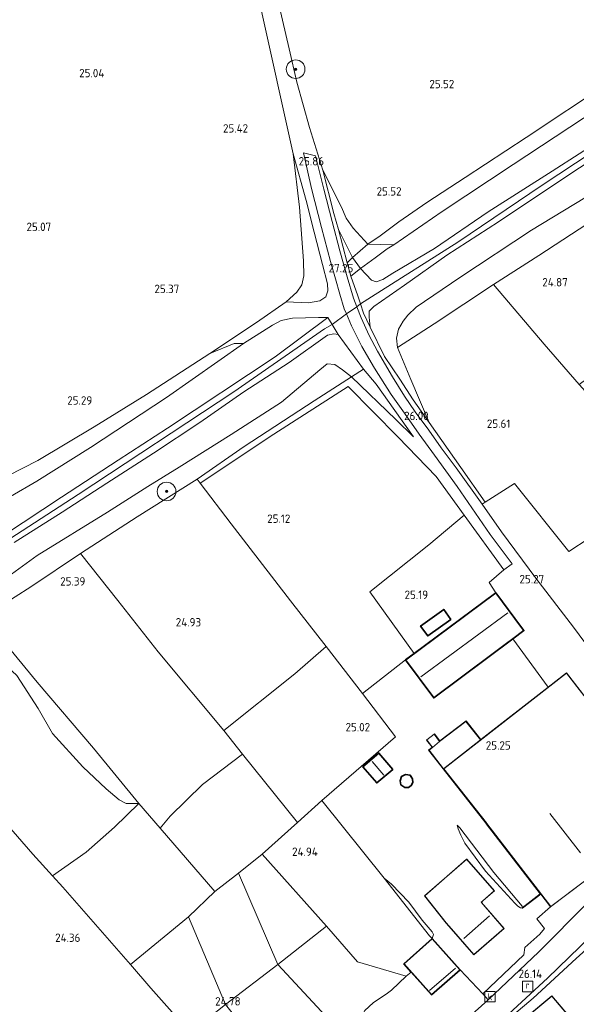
# Model space of a CAD drawing. Extents: x 184075 to 186166, y 346026 to 349063.
# Tile 116 of 136: x 185250 to 185369, y 347807 to 348018. Entities that reach past the tile are written whole.
import ezdxf
from ezdxf.enums import TextEntityAlignment as Align

# ---------------------------------------------------------------- set-up
doc = ezdxf.new("R2010")
doc.units = 0
for name, color, linetype, lineweight in [('B-ME-GR-BOOM-S', 90, 'Continuous', 25), ('B-ME-GR-BOOMTEELT-GV', 110, 'Continuous', 13), ('B-ME-GR-GRAS-GV', 60, 'Continuous', 13), ('B-ME-GR-HAAG-G', 90, 'GR-HAAG1', 13), ('B-ME-GW-OPHOGING_KRUIN-G', 90, 'Continuous', 18), ('B-ME-GW-TALUD_KRUIN-G', 90, 'Continuous', 18), ('B-ME-GW-TALUD_TEEN-G', 90, 'Continuous', 18), ('B-ME-IE-TERREINAFSCHEIDING_DOORGANG-G', 210, 'Continuous', 18), ('B-ME-IE-TERREINAFSCHEIDING_KUNSTMATIG_HEKWERK-G', 20, 'IE-TERREINAFSCHEIDING-KUNSTMATIG', 18), ('B-ME-IE-TERREINAFSCHEIDING_KUNSTMATIG_MUUR-GV', 90, 'Continuous', 18), ('B-ME-KG-KADASTRAAL_DAKRAND-G', 170, 'Continuous', 18), ('B-ME-KG-KADASTRAAL_NOK-G', 10, 'Continuous', 18), ('B-ME-OG-BEBOUWING_KAS-GV', 7, 'Continuous', 35), ('B-ME-OG-BEBOUWING_LOODS-GV', 7, 'Continuous', 35), ('B-ME-OG-BEBOUWING_SCHUUR-GV', 7, 'Continuous', 35), ('B-ME-OG-BEBOUWING_TRAP-GV', 7, 'Continuous', 18), ('B-ME-OG-BEBOUWING_WONINGBOUW-GV', 7, 'Continuous', 18), ('B-ME-OG-HOOGTEPUNT-S', 7, 'Continuous', 25), ('B-ME-OG-TERREIN_GROEN-GV', 7, 'Continuous', 18), ('B-ME-OG-TERREIN_GROEN_TUIN-GV', 7, 'Continuous', 18), ('B-ME-RI-GWA_KOLK-S', 30, 'Continuous', 25), ('B-ME-RI-GWA_RIOOLPUT-S', 30, 'Continuous', 25), ('B-ME-VH-VERHARDING_ASFALT-GV', 252, 'Continuous', 18), ('B-ME-VH-VERHARDING_STRAATBAKSTEEN-GV', 252, 'Continuous', 18)]:
    doc.layers.add(name, color=color, linetype=linetype, lineweight=lineweight)
doc.styles.add('NLCS-ISO', font='NLCS-ISO.ttf')
doc.styles.add('NLCS-ISO-ANNOTATIVE-T18', font='NLCS-ISO.ttf', dxfattribs={"height": 1.8})
doc.linetypes.add('GR-HAAG1', pattern='A,6,[176,NLCS.SHX,S=0.125,R=0,X=0,Y=0],-2', length=8)
doc.linetypes.add('IE-TERREINAFSCHEIDING-KUNSTMATIG', pattern='A,4,[82,NLCS.SHX,S=0.75,R=90,X=0,Y=0],4,-2', length=10)

# ---------------------------------------------------------------- blocks, each defined once
blk = doc.blocks.new('SAL-HOOGTELABEL-SO')
at = {"color": 0, "linetype": 'ByBlock', "lineweight": -2, "style": 'NLCS-ISO-ANNOTATIVE-T18'}
blk.add_attdef('HOOGTE', text='', height=1.8, dxfattribs=at).set_placement((2.79, 0), align=Align.RIGHT)
blk = doc.blocks.new('SRI-PUT_INSPECTIEPUT_RIOOLPUT-SO')
at = {"color": 0, "linetype": 'ByBlock', "lineweight": 18}
blk.add_lwpolyline([(-1.12, -1.12), (1.12, -1.12), (1.12, 1.12), (-1.12, 1.12)], close=True, dxfattribs=at)
at = {"color": 0, "linetype": 'ByBlock', "lineweight": 18, "style": 'NLCS-ISO'}
blk.add_text('r', height=1.5, dxfattribs=at).set_placement((0, 0.28), align=Align.MIDDLE_CENTER)
blk = doc.blocks.new('SRI-KOLK-SO')
at = {"color": 0, "linetype": 'ByBlock', "lineweight": 18}
blk.add_lwpolyline([(-1.125, -1.125), (1.125, -1.125), (1.125, 1.125), (-1.125, 1.125)], close=True, dxfattribs=at)
at = {"color": 0, "linetype": 'ByBlock', "lineweight": 18, "style": 'NLCS-ISO'}
blk.add_text('k', height=1.5, dxfattribs=at).set_placement((0, 0), align=Align.MIDDLE_CENTER)
blk = doc.blocks.new('SGR-BOOM_01-SO')
at = {"linetype": 'ByBlock', "lineweight": 18}
h = blk.add_hatch(color=0, dxfattribs=at)
h.dxf.hatch_style = 1
edge = h.paths.add_edge_path()
edge.add_arc((0, 0), 0.25, 0, 360)
at = {"color": 0, "linetype": 'ByBlock', "lineweight": 18}
for radius in [2, 0.25]:
    blk.add_circle((0, 0), radius, dxfattribs=at)

msp = doc.modelspace()

# ---------------------------------------------------------------- linework, layer by layer
at = {"layer": 'B-ME-GR-BOOMTEELT-GV'}
for points in [[(185386.514, 347919.911, 25.301), (185396.361, 347908.516, 25.246), (185397.084, 347907.679, 25.242), (185412.527, 347889.699, 25.09), (185405.025, 347882.038, 25.011), (185390.156, 347901.08, 25.011), (185382.673, 347895.8, 25.011), (185378.717, 347900.906, 25.011), (185377.307, 347899.814, 25.011), (185371.845, 347906.938, 25.011), (185367.494, 347904.141, 25.301), (185355.798, 347918.697, 25.512), (185349.537, 347914.685, 25.625), (185344.331, 347922.156, 25.629), (185337.498, 347931.783, 25.856), (185333.552, 347941.08, 25.543), (185330.699, 347947.951, 25.527), (185338.585, 347952.965, 25.172), (185351.289, 347961.43, 25.269), (185362.21, 347948.616, 25.273), (185369.701, 347939.977, 25.086), (185375.598, 347933.462, 25.234)], [(185332.432, 347880.808, 25.062), (185323.203, 347873.589, 25.117), (185315.349, 347883.688, 25.111), (185307.733, 347893.479, 25.105), (185294.973, 347910.056, 25.113), (185288.337, 347918.789, 25.281), (185304.138, 347929.288, 25.273), (185320.137, 347939.512, 25.512), (185330.859, 347928.663, 25.637), (185339.006, 347920.222, 25.578), (185345.045, 347911.887, 25.395), (185337.408, 347905.54, 25.266), (185324.734, 347895.459, 25.129), (185334.285, 347882.188, 25.062)]]:
    msp.add_polyline3d(points, close=True, dxfattribs=at)
at = {"layer": 'B-ME-GR-GRAS-GV'}
for points in [[(185226.967, 348100.885, 25.096), (185251.132, 348087.41, 25.25), (185267.969, 348079.341, 25.465), (185282.206, 348072.233, 25.16), (185289.797, 348067.814, 24.996), (185295.934, 348043.575, 25.17), (185297.684, 348034.857, 25.209), (185301.323, 348020.789, 25.057), (185308.266, 347989.537, 25.585), (185309.626, 347978.025, 25.545), (185310.531, 347966.503, 25.518), (185310.62, 347963.286, 25.448), (185310.125, 347961.366, 25.385), (185309.107, 347959.812, 25.381), (185306.776, 347957.715, 25.416), (185300.399, 347953.272, 25.295), (185290.428, 347946.636, 25.295), (185276.824, 347937.812, 25.416), (185265.556, 347930.877, 25.424), (185253.505, 347923.669, 25.194), (185247.04, 347920.354, 25.244)], [(185372.472, 348022.424, 25.414), (185388.457, 348012.8, 25.465), (185375.979, 348004.739, 25.574), (185358.331, 347993.005, 25.633), (185345.251, 347984.421, 25.633), (185336.995, 347979.092, 25.606), (185330.992, 347974.929, 25.602), (185326.992, 347971.888, 25.684), (185324.295, 347970.102, 25.77), (185321.148, 347973.519, 25.672), (185319.654, 347975.704, 25.711), (185318.642, 347978.065, 25.715), (185314.694, 347986.026, 25.797), (185311.807, 347995.129, 25.723), (185309.081, 348004.887, 25.727), (185307.434, 348012.064, 25.692), (185305.267, 348021.317, 25.43)], [(185305.267, 348021.317, 25.43), (185307.434, 348012.064, 25.692), (185309.081, 348004.887, 25.727), (185311.807, 347995.129, 25.723), (185314.694, 347986.026, 25.797), (185317.035, 347976.689, 26.329), (185318.001, 347973.284, 26.599), (185319.913, 347966.131, 27.134), (185320.657, 347963.244, 27.345), (185322.173, 347959.042, 27.41), (185322.747, 347957.314, 27.399), (185323.418, 347955.298, 27.387), (185324.842, 347952.289, 27.212), (185327.937, 347945.958, 26.778), (185331.179, 347941.113, 26.446), (185334.08, 347936.652, 26.086), (185337.498, 347931.783, 25.856), (185344.331, 347922.156, 25.629), (185349.537, 347914.685, 25.625), (185348.869, 347914.257, 25.469), (185343.262, 347922.045, 25.613), (185340.103, 347926.379, 25.699), (185337.401, 347930.175, 25.785), (185334.522, 347934.117, 25.946), (185332.213, 347937.449, 26.161), (185329.618, 347941.617, 26.497), (185326.433, 347947.109, 26.892), (185324.641, 347950.501, 27.083), (185322.896, 347954.279, 27.263), (185321.985, 347956.634, 27.309), (185321.266, 347958.493, 27.345), (185319.861, 347963.12, 27.224), (185318.307, 347968.66, 26.888), (185316.652, 347974.95, 26.434), (185314.86, 347981.897, 26.04), (185313.09, 347989.059, 25.688), (185310.51, 347989.717, 25.688), (185312.219, 347982.079, 26.02), (185314.409, 347973.699, 26.532), (185316.338, 347966.368, 27.052), (185317.358, 347962.654, 27.263), (185318.319, 347959.346, 27.33), (185319.266, 347956.252, 27.33), (185319.724, 347955.178, 27.313), (185320.821, 347952.603, 27.271), (185323.068, 347948.165, 27.072), (185325.763, 347943.474, 26.731), (185329.322, 347937.858, 26.337), (185332.177, 347933.792, 26.094), (185335.354, 347929.308, 25.871), (185338.631, 347924.813, 25.715), (185343.516, 347918.057, 25.633), (185350.617, 347907.789, 25.414), (185355.34, 347901.428, 25.312), (185353.558, 347900.175, 25.312), (185345.045, 347911.887, 25.395), (185339.006, 347920.222, 25.578), (185330.859, 347928.663, 25.637), (185320.137, 347939.512, 25.512), (185304.138, 347929.288, 25.273), (185288.337, 347918.789, 25.281), (185287.711, 347919.613, 25.291), (185297.785, 347926.642, 25.299), (185312.832, 347936.491, 25.44), (185320.798, 347941.589, 25.71), (185330.37, 347932.432, 25.538), (185334.14, 347928.75, 25.616), (185326.11, 347940.036, 26.546), (185323.374, 347943.288, 26.964), (185317.964, 347950.72, 27.324), (185316.651, 347952.835, 27.347), (185315.727, 347954.325, 27.363), (185313.713, 347954.381, 26.757), (185308.14, 347954.199, 25.671), (185305.691, 347953.729, 25.522), (185303.893, 347952.736, 25.487), (185297.654, 347948.758, 25.483), (185295.596, 347948.786, 25.295), (185290.428, 347946.636, 25.295), (185300.399, 347953.272, 25.295), (185306.776, 347957.715, 25.416), (185311.575, 347957.489, 26.515), (185314.025, 347957.911, 26.671), (185315.281, 347958.793, 26.941), (185315.759, 347960.105, 27.179), (185315.65, 347961.625, 27.191), (185314.601, 347965.727, 27.027), (185312.824, 347972.712, 26.464), (185311.072, 347979.476, 26.136), (185308.266, 347989.537, 25.585), (185301.323, 348020.789, 25.057)], [(185384.906, 347996.357, 27.201), (185367.886, 347985.321, 27.177), (185352.366, 347974.879, 27.181), (185341.298, 347967.771, 27.177), (185332.179, 347961.312, 27.267), (185325.612, 347956.693, 27.345), (185324.637, 347955.717, 27.345), (185324.615, 347954.423, 27.251), (185324.842, 347952.289, 27.212), (185323.418, 347955.298, 27.387), (185322.747, 347957.314, 27.399), (185322.173, 347959.042, 27.41), (185320.657, 347963.244, 27.345), (185322.721, 347964.859, 27.083), (185325.098, 347962.405, 27.072), (185326.105, 347962.044, 27.056), (185327.571, 347962.518, 27.083), (185329.662, 347963.849, 27.142), (185338.666, 347969.147, 27.197), (185350.189, 347977.063, 27.142), (185363.929, 347985.803, 27.122), (185375.505, 347993.264, 27.146)], [(185370.916, 347980.051, 25.371), (185359.439, 347973.084, 25.57), (185344.068, 347962.941, 25.656), (185334.733, 347956.553, 25.594), (185332.948, 347954.86, 25.613), (185331.9, 347953.568, 25.617), (185330.903, 347951.877, 25.574), (185330.47, 347949.923, 25.438), (185330.699, 347947.951, 25.527), (185333.552, 347941.08, 25.543), (185337.498, 347931.783, 25.856), (185334.08, 347936.652, 26.086), (185331.179, 347941.113, 26.446), (185327.937, 347945.958, 26.778), (185324.842, 347952.289, 27.212), (185324.615, 347954.423, 27.251), (185324.637, 347955.717, 27.345), (185325.612, 347956.693, 27.345), (185332.179, 347961.312, 27.267), (185341.298, 347967.771, 27.177), (185352.366, 347974.879, 27.181), (185367.886, 347985.321, 27.177), (185384.906, 347996.357, 27.201)], [(185241.903, 347912.634, 25.471), (185253.243, 347919.222, 25.499), (185264.79, 347926.415, 25.604), (185281.102, 347937.189, 25.565), (185297.654, 347948.758, 25.483), (185303.893, 347952.736, 25.487), (185305.691, 347953.729, 25.522), (185308.14, 347954.199, 25.671), (185313.713, 347954.381, 26.757), (185315.727, 347954.325, 27.363), (185304.44, 347945.917, 27.262), (185281.302, 347930.622, 27.25), (185270.699, 347923.695, 27.285), (185258.57, 347915.748, 27.348), (185246.298, 347907.657, 27.363)], [(185246.298, 347907.657, 27.363), (185258.57, 347915.748, 27.348), (185270.699, 347923.695, 27.285), (185281.302, 347930.622, 27.25), (185304.44, 347945.917, 27.262), (185315.727, 347954.325, 27.363), (185316.651, 347952.835, 27.347), (185317.964, 347950.72, 27.324), (185317.04, 347950.859, 27.269), (185315.64, 347950.573, 27.285), (185307.434, 347944.727, 27.293), (185297.676, 347938.421, 27.301), (185288.29, 347931.813, 27.281), (185278.334, 347925.197, 27.281), (185268.266, 347918.782, 27.297), (185258.723, 347912.589, 27.336), (185248.383, 347906.026, 27.32)], [(185248.383, 347906.026, 27.32), (185258.723, 347912.589, 27.336), (185268.266, 347918.782, 27.297), (185278.334, 347925.197, 27.281), (185288.29, 347931.813, 27.281), (185297.676, 347938.421, 27.301), (185307.434, 347944.727, 27.293), (185315.64, 347950.573, 27.285), (185317.04, 347950.859, 27.269), (185317.964, 347950.72, 27.324), (185323.374, 347943.288, 26.964), (185320.798, 347941.589, 25.71), (185318.905, 347943.126, 25.882), (185317.221, 347944.293, 25.909), (185315.624, 347944.402, 25.819), (185314.004, 347943.091, 25.659), (185305.804, 347936.205, 25.499), (185294.972, 347929.227, 25.452), (185283.808, 347922.208, 25.479), (185277.114, 347918.049, 25.592), (185268.465, 347912.547, 25.827), (185253.359, 347903.252, 25.843), (185241.469, 347894.656, 25.686)], [(185241.469, 347894.656, 25.686), (185253.359, 347903.252, 25.843), (185268.465, 347912.547, 25.827), (185277.114, 347918.049, 25.592), (185283.808, 347922.208, 25.479), (185294.972, 347929.227, 25.452), (185305.804, 347936.205, 25.499), (185314.004, 347943.091, 25.659), (185315.624, 347944.402, 25.819), (185317.221, 347944.293, 25.909), (185318.905, 347943.126, 25.882), (185320.798, 347941.589, 25.71), (185312.832, 347936.491, 25.44), (185297.785, 347926.642, 25.299), (185287.711, 347919.613, 25.291), (185274.815, 347911.552, 25.338), (185262.627, 347903.677, 25.569), (185251.952, 347896.511, 25.71), (185245.15, 347892.192, 25.694)], [(185247.406, 347883.272, 25.183), (185253.298, 347876.053, 25.138), (185265.423, 347861.897, 24.864), (185275.17, 347850.019, 24.788), (185272.46, 347850.007, 24.568), (185270.951, 347850.803, 24.353), (185268.151, 347853.139, 24.303), (185263.113, 347857.833, 24.195), (185256.599, 347865.009, 24.195), (185253.564, 347870.414, 24.321), (185248.997, 347877.479, 24.689)], [(185248.997, 347877.479, 24.689), (185253.564, 347870.414, 24.321), (185256.599, 347865.009, 24.195), (185263.113, 347857.833, 24.195), (185268.151, 347853.139, 24.303), (185270.951, 347850.803, 24.353), (185272.46, 347850.007, 24.568), (185275.17, 347850.019, 24.788), (185269.954, 347844.938, 24.312), (185263.877, 347839.532, 24.16), (185256.592, 347834.482, 24.374), (185252.417, 347839.088, 24.252), (185243.387, 347849.403, 24.193)], [(185235.37, 347794.321, 24.116), (185200.128, 347817.72, 24.209), (185200.453, 347828.048, 24.267), (185202.354, 347831.701, 24.076), (185206.122, 347838.953, 24.076), (185209.668, 347846.011, 24.31), (185212.809, 347851.671, 24.373), (185215.749, 347857.094, 24.353), (185219.968, 347864.079, 24.447), (185224.831, 347871.02, 24.459), (185235.171, 347858.998, 24.306), (185243.387, 347849.403, 24.193), (185252.417, 347839.088, 24.252), (185256.592, 347834.482, 24.374), (185258.825, 347832.018, 24.439), (185273.336, 347815.392, 24.63), (185277.769, 347810.312, 24.689), (185284, 347803.236, 24.576)]]:
    msp.add_polyline3d(points, dxfattribs=at)
for points in [[(185327.571, 347962.518, 27.083), (185326.105, 347962.044, 27.056), (185325.098, 347962.405, 27.072), (185322.721, 347964.859, 27.083), (185325.901, 347967.169, 26.258), (185328.512, 347969.075, 25.965), (185329.896, 347969.994, 25.883), (185340.306, 347977.158, 25.832), (185355.499, 347987.246, 25.809), (185370.623, 347997.157, 25.723), (185392.168, 348011.134, 25.711), (185397.624, 348008.058, 27.177), (185385.523, 348000.221, 27.142), (185375.505, 347993.264, 27.146), (185363.929, 347985.803, 27.122), (185350.189, 347977.063, 27.142), (185338.666, 347969.147, 27.197), (185329.662, 347963.849, 27.142)], [(185338.585, 347952.965, 25.172), (185330.699, 347947.951, 25.527), (185330.47, 347949.923, 25.438), (185330.903, 347951.877, 25.574), (185331.9, 347953.568, 25.617), (185332.948, 347954.86, 25.613), (185334.733, 347956.553, 25.594), (185344.068, 347962.941, 25.656), (185359.439, 347973.084, 25.57), (185370.916, 347980.051, 25.371), (185384.651, 347988.951, 25.371), (185396.179, 347996.672, 25.57), (185406.021, 348003.348, 25.676), (185411.205, 348000.54, 25.316), (185395.622, 347990.29, 25.254), (185388.684, 347985.851, 25.011), (185373.222, 347975.634, 24.863), (185361.061, 347967.656, 24.879), (185351.289, 347961.43, 25.269)], [(185452.545, 347978.002, 25.402), (185470.424, 347968.681, 25.269), (185471.345, 347967.37, 25.269), (185458.804, 347958.688, 25.18), (185439.532, 347950.461, 25.316), (185434.078, 347945.872, 25.26), (185425.58, 347955.069, 25.475), (185410.773, 347971.094, 25.347), (185397.3, 347960.61, 25.164), (185391.399, 347956.176, 24.688), (185383.093, 347949.878, 25.053), (185369.701, 347939.977, 25.086), (185362.21, 347948.616, 25.273), (185351.289, 347961.43, 25.269), (185361.061, 347967.656, 24.879), (185373.222, 347975.634, 24.863), (185388.684, 347985.851, 25.011), (185395.622, 347990.29, 25.254), (185411.205, 348000.54, 25.316), (185431.826, 347989.148, 25.348)], [(185314.025, 347957.911, 26.671), (185311.575, 347957.489, 26.515), (185306.776, 347957.715, 25.416), (185309.107, 347959.812, 25.381), (185310.125, 347961.366, 25.385), (185310.62, 347963.286, 25.448), (185310.531, 347966.503, 25.518), (185309.626, 347978.025, 25.545), (185308.266, 347989.537, 25.585), (185311.072, 347979.476, 26.136), (185312.824, 347972.712, 26.464), (185314.601, 347965.727, 27.027), (185315.65, 347961.625, 27.191), (185315.759, 347960.105, 27.179), (185315.281, 347958.793, 26.941)], [(185324.295, 347970.102, 25.77), (185321.013, 347967.242, 27.095), (185318.001, 347973.284, 26.599), (185317.035, 347976.689, 26.329), (185314.694, 347986.026, 25.797), (185318.642, 347978.065, 25.715), (185319.654, 347975.704, 25.711), (185321.148, 347973.519, 25.672)], [(185321.013, 347967.242, 27.095), (185319.913, 347966.131, 27.134), (185318.001, 347973.284, 26.599)], [(185326.11, 347940.036, 26.546), (185334.14, 347928.75, 25.616), (185330.37, 347932.432, 25.538), (185320.798, 347941.589, 25.71), (185323.374, 347943.288, 26.964)], [(185308.682, 347877.851, 24.891), (185293.383, 347865.641, 24.842), (185279.319, 347882.557, 25.161), (185270.66, 347893.597, 25.21), (185262.627, 347903.677, 25.569), (185274.815, 347911.552, 25.338), (185287.711, 347919.613, 25.291), (185288.337, 347918.789, 25.281), (185294.973, 347910.056, 25.113), (185307.733, 347893.479, 25.105), (185315.349, 347883.688, 25.111)], [(185281.884, 347847.246, 24.986), (185279.729, 347844.66, 24.81), (185275.17, 347850.019, 24.788), (185265.423, 347861.897, 24.864), (185253.298, 347876.053, 25.138), (185247.406, 347883.272, 25.183), (185241.996, 347889.965, 25.58), (185245.15, 347892.192, 25.694), (185251.952, 347896.511, 25.71), (185262.627, 347903.677, 25.569), (185270.66, 347893.597, 25.21), (185279.319, 347882.557, 25.161), (185293.383, 347865.641, 24.842), (185297.399, 347860.601, 24.649), (185288.798, 347854.04, 24.905)], [(185314.451, 347850.649, 25.14), (185309.193, 347845.928, 25.049), (185297.399, 347860.601, 24.649), (185293.383, 347865.641, 24.842), (185308.682, 347877.851, 24.891), (185315.349, 347883.688, 25.111), (185323.203, 347873.589, 25.117), (185330.265, 347864.326, 25.234)], [(185296.531, 347835.001, 24.774), (185291.45, 347831.105, 24.631), (185279.729, 347844.66, 24.81), (185281.884, 347847.246, 24.986), (185288.798, 347854.04, 24.905), (185297.399, 347860.601, 24.649), (185309.193, 347845.928, 25.049), (185301.63, 347839.138, 24.918)], [(185333.644, 347813.796, 25.473), (185332.565, 347812.918, 25.469), (185322.084, 347816.008, 25.12), (185315.487, 347823.625, 25.098), (185301.63, 347839.138, 24.918), (185309.193, 347845.928, 25.049), (185314.451, 347850.649, 25.14), (185327.813, 347833.97, 25.191), (185337.545, 347821.544, 25.414), (185338.138, 347820.974, 25.582), (185332.066, 347815.569, 25.582)], [(185285.855, 347825.661, 24.465), (185273.336, 347815.392, 24.63), (185258.825, 347832.018, 24.439), (185256.592, 347834.482, 24.374), (185263.877, 347839.532, 24.16), (185269.954, 347844.938, 24.312), (185275.17, 347850.019, 24.788), (185279.729, 347844.66, 24.81), (185291.45, 347831.105, 24.631)], [(185315.487, 347823.625, 25.098), (185305.007, 347815.39, 24.77), (185296.531, 347835.001, 24.774), (185301.63, 347839.138, 24.918)], [(185305.007, 347815.39, 24.77), (185293.746, 347806.79, 24.743), (185285.855, 347825.661, 24.465), (185291.45, 347831.105, 24.631), (185296.531, 347835.001, 24.774)], [(185338.403, 347821.875, 25.842), (185338.138, 347820.974, 25.582), (185337.545, 347821.544, 25.414), (185327.813, 347833.97, 25.191), (185329.424, 347832.673, 25.447), (185333.155, 347828.776, 25.86), (185335.961, 347824.935, 25.914), (185338.14, 347822.456, 25.9)], [(185293.746, 347806.79, 24.743), (185286.189, 347800.811, 24.635), (185284, 347803.236, 24.576), (185277.769, 347810.312, 24.689), (185273.336, 347815.392, 24.63), (185285.855, 347825.661, 24.465)], [(185321.685, 347801.736, 25.273), (185320.917, 347798.295, 25.184), (185305.007, 347815.39, 24.77), (185315.487, 347823.625, 25.098), (185322.084, 347816.008, 25.12), (185332.565, 347812.918, 25.469), (185329.414, 347809.912, 25.43), (185328.524, 347809.289, 25.484), (185325.474, 347807.152, 25.375), (185323.651, 347805.521, 25.461), (185322.858, 347803.919, 25.613)], [(185316.481, 347789.591, 25.021), (185308.902, 347787.932, 24.738), (185293.746, 347806.79, 24.743), (185305.007, 347815.39, 24.77), (185320.917, 347798.295, 25.184), (185320.367, 347795.83, 25.12), (185318.942, 347791.328, 25.223), (185318.563, 347790.764, 25.259)]]:
    msp.add_polyline3d(points, close=True, dxfattribs=at)
at = {"layer": 'B-ME-GR-HAAG-G'}
msp.add_polyline3d([(185355.497, 347885.354, 25.062), (185363.051, 347874.977, 25.613)], dxfattribs=at)
at = {"layer": 'B-ME-GW-OPHOGING_KRUIN-G'}
for points in [[(185315.008, 347951.938, 27.365), (185316.651, 347952.835, 27.347), (185319.724, 347955.178, 27.313), (185321.985, 347956.634, 27.309), (185322.747, 347957.314, 27.399), (185325.137, 347958.792, 27.318), (185343.648, 347970.568, 27.29), (185361.726, 347982.752, 27.29), (185382.997, 347996.782, 27.29), (185399.303, 348007.329, 27.236)], [(185186.594, 347837.902, 27.683), (185192.245, 347844.587, 27.177), (185198.215, 347853.266, 27.24), (185204.018, 347864.22, 27.271), (185210.061, 347873.034, 27.263), (185219.706, 347884.696, 27.201), (185228.225, 347892.836, 27.232), (185239.471, 347901.639, 27.435), (185262.155, 347916.345, 27.412), (185295.529, 347938.403, 27.341), (185315.008, 347951.938, 27.365)]]:
    msp.add_polyline3d(points, dxfattribs=at)
at = {"layer": 'B-ME-GW-TALUD_KRUIN-G'}
for points in [[(185318.001, 347973.284, 26.599), (185321.013, 347967.242, 27.095), (185322.721, 347964.859, 27.083), (185325.098, 347962.405, 27.072), (185326.105, 347962.044, 27.056), (185327.571, 347962.518, 27.083), (185329.662, 347963.849, 27.142), (185338.666, 347969.147, 27.197), (185350.189, 347977.063, 27.142), (185363.929, 347985.803, 27.122), (185375.505, 347993.264, 27.146), (185385.523, 348000.221, 27.142), (185397.624, 348008.058, 27.177)], [(185400.585, 348006.772, 27.189), (185384.906, 347996.357, 27.201), (185367.886, 347985.321, 27.177), (185352.366, 347974.879, 27.181), (185341.298, 347967.771, 27.177), (185332.179, 347961.312, 27.267), (185325.612, 347956.693, 27.345), (185324.637, 347955.717, 27.345), (185324.615, 347954.423, 27.251), (185324.842, 347952.289, 27.212)], [(185306.776, 347957.715, 25.416), (185311.575, 347957.489, 26.515), (185314.025, 347957.911, 26.671), (185315.281, 347958.793, 26.941), (185315.759, 347960.105, 27.179), (185315.65, 347961.625, 27.191), (185314.601, 347965.727, 27.027), (185312.824, 347972.712, 26.464), (185311.072, 347979.476, 26.136), (185308.266, 347989.537, 25.585)], [(185194.539, 347851.554, 27.183), (185199.22, 347859.694, 27.105), (185202.639, 347865.507, 27.179), (185205.03, 347869.375, 27.152), (185208.444, 347874.035, 27.129), (185212.936, 347879.485, 27.086), (185216.628, 347883.692, 27.09), (185220.031, 347887.313, 27.086), (185223.025, 347890.471, 27.086), (185226.4, 347893.513, 27.086), (185229.584, 347896.04, 27.086), (185236.193, 347900.776, 27.23), (185246.298, 347907.657, 27.363), (185258.57, 347915.748, 27.348), (185270.699, 347923.695, 27.285), (185281.302, 347930.622, 27.25), (185304.44, 347945.917, 27.262), (185315.727, 347954.325, 27.363)], [(185317.964, 347950.72, 27.324), (185317.04, 347950.859, 27.269), (185315.64, 347950.573, 27.285), (185307.434, 347944.727, 27.293), (185297.676, 347938.421, 27.301), (185288.29, 347931.813, 27.281), (185278.334, 347925.197, 27.281), (185268.266, 347918.782, 27.297), (185258.723, 347912.589, 27.336), (185248.383, 347906.026, 27.32)], [(185334.14, 347928.75, 25.616), (185326.11, 347940.036, 26.546), (185323.374, 347943.288, 26.964)], [(185357.534, 347827.529, 25.983), (185357.102, 347827.617, 26.042), (185356.569, 347827.956, 26.082), (185355.894, 347828.615, 26.147), (185349.622, 347835.471, 26.127), (185345.17, 347841.452, 26.141), (185344.289, 347843.164, 25.932), (185343.721, 347844.547, 25.669), (185343.517, 347845.349, 25.452)], [(185327.813, 347833.97, 25.191), (185329.424, 347832.673, 25.447), (185333.155, 347828.776, 25.86), (185335.961, 347824.935, 25.914), (185338.14, 347822.456, 25.9), (185338.403, 347821.875, 25.842), (185338.138, 347820.974, 25.582)]]:
    msp.add_polyline3d(points, dxfattribs=at)
at = {"layer": 'B-ME-GW-TALUD_TEEN-G'}
for points in [[(185337.498, 347931.783, 25.856), (185333.552, 347941.08, 25.543), (185330.699, 347947.951, 25.527), (185330.47, 347949.923, 25.438), (185330.903, 347951.877, 25.574), (185331.9, 347953.568, 25.617), (185332.948, 347954.86, 25.613), (185334.733, 347956.553, 25.594), (185344.068, 347962.941, 25.656), (185359.439, 347973.084, 25.57), (185370.916, 347980.051, 25.371), (185384.651, 347988.951, 25.371), (185396.179, 347996.672, 25.57), (185406.021, 348003.348, 25.676)], [(185308.266, 347989.537, 25.585), (185309.626, 347978.025, 25.545), (185310.531, 347966.503, 25.518), (185310.62, 347963.286, 25.448), (185310.125, 347961.366, 25.385), (185309.107, 347959.812, 25.381), (185306.776, 347957.715, 25.416)], [(185324.295, 347970.102, 25.77), (185321.148, 347973.519, 25.672), (185319.654, 347975.704, 25.711), (185318.642, 347978.065, 25.715), (185314.694, 347986.026, 25.797)], [(185329.896, 347969.994, 25.883), (185324.295, 347970.102, 25.77)], [(185241.469, 347894.656, 25.686), (185253.359, 347903.252, 25.843), (185268.465, 347912.547, 25.827), (185277.114, 347918.049, 25.592), (185283.808, 347922.208, 25.479), (185294.972, 347929.227, 25.452), (185305.804, 347936.205, 25.499), (185314.004, 347943.091, 25.659), (185315.624, 347944.402, 25.819), (185317.221, 347944.293, 25.909), (185318.905, 347943.126, 25.882), (185320.798, 347941.589, 25.71), (185330.37, 347932.432, 25.538), (185334.14, 347928.75, 25.616)], [(185234.087, 347876.991, 24.765), (185237.991, 347879.116, 24.774), (185240.111, 347880.771, 24.747), (185241.612, 347881.881, 24.721), (185242.334, 347882.025, 24.761), (185243.116, 347881.988, 24.747), (185244.203, 347881.451, 24.752), (185245.873, 347880.375, 24.734), (185248.997, 347877.479, 24.689), (185253.564, 347870.414, 24.321), (185256.599, 347865.009, 24.195), (185263.113, 347857.833, 24.195), (185268.151, 347853.139, 24.303), (185270.951, 347850.803, 24.353), (185272.46, 347850.007, 24.568), (185275.17, 347850.019, 24.788)], [(185343.517, 347845.349, 25.452), (185344.111, 347844.729, 25.427), (185351.359, 347835.188, 25.393), (185357.502, 347827.92, 25.512), (185357.473, 347827.608, 25.521)]]:
    msp.add_polyline3d(points, dxfattribs=at)
at = {"layer": 'B-ME-IE-TERREINAFSCHEIDING_DOORGANG-G'}
for points in [[(185323.418, 347955.298, 27.387), (185322.747, 347957.314, 27.399), (185322.173, 347959.042, 27.41)], [(185317.964, 347950.72, 27.324), (185316.651, 347952.835, 27.347), (185315.727, 347954.325, 27.363)], [(185329.414, 347809.912, 25.43), (185332.565, 347812.918, 25.469)]]:
    msp.add_polyline3d(points, dxfattribs=at)
at = {"layer": 'B-ME-IE-TERREINAFSCHEIDING_KUNSTMATIG_HEKWERK-G'}
for points in [[(185320.607, 348050.308, 24.187), (185311.743, 348047.412, 24.386), (185305.566, 348045.381, 24.714), (185302.939, 348044.516, 24.804), (185301.437, 348043.225, 25.043), (185301.135, 348041.842, 25.129), (185301.173, 348039.647, 25.25), (185303.121, 348030.71, 25.23), (185305.267, 348021.317, 25.43), (185307.434, 348012.064, 25.692), (185309.081, 348004.887, 25.727), (185311.807, 347995.129, 25.723), (185314.694, 347986.026, 25.797)], [(185388.457, 348012.8, 25.465), (185375.979, 348004.739, 25.574), (185358.331, 347993.005, 25.633), (185345.251, 347984.421, 25.633), (185336.995, 347979.092, 25.606), (185330.992, 347974.929, 25.602), (185326.992, 347971.888, 25.684), (185324.295, 347970.102, 25.77), (185321.013, 347967.242, 27.095), (185319.913, 347966.131, 27.134)], [(185329.896, 347969.994, 25.883), (185340.306, 347977.158, 25.832), (185355.499, 347987.246, 25.809), (185370.623, 347997.157, 25.723), (185392.168, 348011.134, 25.711)], [(185330.699, 347947.951, 25.527), (185338.585, 347952.965, 25.172), (185351.289, 347961.43, 25.269), (185361.061, 347967.656, 24.879), (185373.222, 347975.634, 24.863), (185388.684, 347985.851, 25.011), (185395.622, 347990.29, 25.254), (185411.205, 348000.54, 25.316)], [(185314.694, 347986.026, 25.797), (185317.035, 347976.689, 26.329), (185318.001, 347973.284, 26.599)], [(185318.001, 347973.284, 26.599), (185319.913, 347966.131, 27.134)], [(185320.657, 347963.244, 27.345), (185322.721, 347964.859, 27.083), (185325.901, 347967.169, 26.258), (185328.512, 347969.075, 25.965), (185329.896, 347969.994, 25.883)], [(185322.173, 347959.042, 27.41), (185320.657, 347963.244, 27.345), (185319.913, 347966.131, 27.134)], [(185417.731, 347884.366, 25.699), (185412.527, 347889.699, 25.09), (185397.084, 347907.679, 25.242), (185396.361, 347908.516, 25.246), (185386.514, 347919.911, 25.301), (185375.598, 347933.462, 25.234), (185369.701, 347939.977, 25.086), (185362.21, 347948.616, 25.273), (185351.289, 347961.43, 25.269)], [(185315.727, 347954.325, 27.363), (185313.713, 347954.381, 26.757), (185308.14, 347954.199, 25.671), (185305.691, 347953.729, 25.522), (185303.893, 347952.736, 25.487), (185297.654, 347948.758, 25.483), (185281.102, 347937.189, 25.565), (185264.79, 347926.415, 25.604), (185253.243, 347919.222, 25.499), (185241.903, 347912.634, 25.471), (185236.199, 347908.611, 25.471), (185232.345, 347905.503, 25.471), (185227.381, 347900.998, 25.526), (185219.634, 347893.907, 25.682), (185211.711, 347885.588, 25.471), (185205.543, 347878.845, 25.354), (185198.956, 347871.397, 25.147)], [(185323.418, 347955.298, 27.387), (185324.842, 347952.289, 27.212)], [(185324.842, 347952.289, 27.212), (185327.937, 347945.958, 26.778), (185331.179, 347941.113, 26.446), (185334.08, 347936.652, 26.086), (185337.498, 347931.783, 25.856)], [(185323.374, 347943.288, 26.964), (185317.964, 347950.72, 27.324)], [(185287.711, 347919.613, 25.291), (185297.785, 347926.642, 25.299), (185312.832, 347936.491, 25.44), (185320.798, 347941.589, 25.71), (185323.374, 347943.288, 26.964)], [(185334.285, 347882.188, 25.062), (185324.734, 347895.459, 25.129), (185337.408, 347905.54, 25.266), (185345.045, 347911.887, 25.395), (185339.006, 347920.222, 25.578), (185330.859, 347928.663, 25.637), (185320.137, 347939.512, 25.512), (185304.138, 347929.288, 25.273), (185288.337, 347918.789, 25.281)], [(185337.498, 347931.783, 25.856), (185344.331, 347922.156, 25.629), (185349.537, 347914.685, 25.625)], [(185287.711, 347919.613, 25.291), (185274.815, 347911.552, 25.338), (185262.627, 347903.677, 25.569), (185251.952, 347896.511, 25.71), (185245.15, 347892.192, 25.694), (185241.996, 347889.965, 25.58), (185241.358, 347889.515, 25.557), (185237.368, 347885.635, 25.311), (185231.971, 347879.925, 25.221), (185227.656, 347874.957, 24.744), (185224.831, 347871.02, 24.459), (185219.968, 347864.079, 24.447), (185215.749, 347857.094, 24.353), (185212.809, 347851.671, 24.373), (185209.668, 347846.011, 24.31), (185206.122, 347838.953, 24.076), (185202.354, 347831.701, 24.076), (185200.453, 347828.048, 24.267)], [(185287.711, 347919.613, 25.291), (185288.337, 347918.789, 25.281), (185294.973, 347910.056, 25.113), (185307.733, 347893.479, 25.105), (185315.349, 347883.688, 25.111), (185323.203, 347873.589, 25.117), (185330.265, 347864.326, 25.234)], [(185355.34, 347901.428, 25.312), (185353.558, 347900.175, 25.312), (185345.045, 347911.887, 25.395)], [(185262.627, 347903.677, 25.569), (185270.66, 347893.597, 25.21), (185279.319, 347882.557, 25.161), (185293.383, 347865.641, 24.842), (185297.399, 347860.601, 24.649), (185309.193, 347845.928, 25.049)], [(185275.17, 347850.019, 24.788), (185265.423, 347861.897, 24.864), (185253.298, 347876.053, 25.138), (185247.406, 347883.272, 25.183)], [(185293.383, 347865.641, 24.842), (185308.682, 347877.851, 24.891), (185315.349, 347883.688, 25.111)], [(185323.203, 347873.589, 25.117), (185332.432, 347880.808, 25.062)], [(185224.831, 347871.02, 24.459), (185235.171, 347858.998, 24.306), (185243.387, 347849.403, 24.193), (185252.417, 347839.088, 24.252), (185256.592, 347834.482, 24.374), (185258.825, 347832.018, 24.439), (185273.336, 347815.392, 24.63), (185277.769, 347810.312, 24.689), (185284, 347803.236, 24.576), (185286.189, 347800.811, 24.635), (185294.204, 347791.934, 24.85), (185298.338, 347786.932, 24.94)], [(185327.813, 347833.97, 25.191), (185314.451, 347850.649, 25.14), (185330.265, 347864.326, 25.234)], [(185297.399, 347860.601, 24.649), (185288.798, 347854.04, 24.905), (185281.884, 347847.246, 24.986), (185279.729, 347844.66, 24.81)], [(185301.63, 347839.138, 24.918), (185309.193, 347845.928, 25.049), (185314.451, 347850.649, 25.14)], [(185275.17, 347850.019, 24.788), (185269.954, 347844.938, 24.312), (185263.877, 347839.532, 24.16), (185256.592, 347834.482, 24.374)], [(185291.45, 347831.105, 24.631), (185279.729, 347844.66, 24.81), (185275.17, 347850.019, 24.788)], [(185301.63, 347839.138, 24.918), (185296.531, 347835.001, 24.774), (185291.45, 347831.105, 24.631), (185285.855, 347825.661, 24.465), (185273.336, 347815.392, 24.63)], [(185315.487, 347823.625, 25.098), (185301.63, 347839.138, 24.918)], [(185296.531, 347835.001, 24.774), (185305.007, 347815.39, 24.77), (185293.746, 347806.79, 24.743), (185285.855, 347825.661, 24.465)], [(185338.138, 347820.974, 25.582), (185337.545, 347821.544, 25.414), (185327.813, 347833.97, 25.191)], [(185360.612, 347825.217, 26.063), (185362.286, 347823.181, 26.083), (185361.282, 347821.947, 26.051), (185358.01, 347819.075, 26.129), (185357.811, 347817.5, 26.032), (185348.996, 347809.102, 26.032)], [(185320.917, 347798.295, 25.184), (185305.007, 347815.39, 24.77), (185315.487, 347823.625, 25.098), (185322.084, 347816.008, 25.12), (185332.565, 347812.918, 25.469)], [(185344.133, 347814.239, 25.582), (185348.996, 347809.102, 26.032)], [(185332.565, 347812.918, 25.469), (185333.644, 347813.796, 25.473)], [(185322.858, 347803.919, 25.613), (185323.651, 347805.521, 25.461), (185325.474, 347807.152, 25.375), (185328.524, 347809.289, 25.484), (185329.414, 347809.912, 25.43)]]:
    msp.add_polyline3d(points, dxfattribs=at)
at = {"layer": 'B-ME-IE-TERREINAFSCHEIDING_KUNSTMATIG_MUUR-GV'}
for points in [[(185345.422, 347867.733, 25.225), (185348.609, 347863.728, 25.225), (185348.531, 347863.667, 25.955), (185345.405, 347867.595, 25.952), (185339.744, 347863.284, 25.936), (185338.553, 347864.875, 25.299), (185338.631, 347864.937, 25.185), (185339.761, 347863.423, 25.225)], [(185361.445, 347830.555, 25.925), (185357.534, 347827.529, 25.983), (185357.473, 347827.608, 25.521), (185361.306, 347830.573, 25.328), (185349.758, 347845.618, 25.84), (185349.666, 347845.735, 25.84), (185340.504, 347857.414, 25.268), (185337.344, 347861.454, 25.268), (185338.122, 347862.056, 25.883), (185336.897, 347863.611, 25.2), (185336.973, 347863.653, 25.286), (185338.244, 347862.023, 25.84), (185337.474, 347861.428, 25.84), (185340.573, 347857.468, 25.84), (185349.745, 347845.797, 25.84), (185349.837, 347845.679, 25.84)]]:
    msp.add_polyline3d(points, close=True, dxfattribs=at)
at = {"layer": 'B-ME-KG-KADASTRAAL_DAKRAND-G'}
for points in [[(185338.474, 347872.742, 28.713), (185332.502, 347880.798, 28.631), (185351.798, 347895.165, 28.643), (185357.787, 347887.122, 28.643)], [(185337.2, 347886.033, 26.38), (185335.731, 347888.093, 26.378), (185340.627, 347891.586, 26.378), (185342.097, 347889.526, 26.38)], [(185383.119, 347858.009, 29.452), (185383.217, 347858.122, 30.231), (185383.348, 347858.271, 30.265), (185390.18, 347851.889, 30.314), (185371.833, 347832.35, 30.399), (185370.935, 347833.42, 31.414), (185370.816, 347833.329, 30.054), (185363.594, 347827.838, 30.058), (185349.877, 347845.709, 30.087), (185349.784, 347845.827, 31.129), (185340.643, 347857.459, 30.682), (185366.984, 347877.977, 30.758), (185380.862, 347860.076, 31.095), (185380.972, 347859.975, 29.461)], [(185326.239, 347854.468, 27.029), (185323.339, 347857.839, 27.075), (185326.71, 347860.738, 27.068), (185329.65, 347857.321, 27.068)], [(185332.305, 347853.475, 27.154), (185331.483, 347854.002, 27.154), (185331.308, 347854.887, 27.154), (185331.633, 347855.777, 27.154), (185332.407, 347856.177, 27.154), (185333.371, 347855.998, 27.154), (185333.891, 347855.3, 27.154), (185333.917, 347854.527, 27.154), (185333.625, 347853.864, 27.154), (185333.075, 347853.497, 27.154)], [(185347.074, 347817.547, 31.895), (185341.768, 347823.659, 31.684), (185341.181, 347824.335, 29.311), (185336.544, 347830.181, 29.343), (185345.549, 347838, 29.366), (185351.449, 347831.205, 29.401), (185349.021, 347829.097, 29.401), (185348.64, 347828.766, 31.966), (185353.521, 347823.144, 31.966)], [(185338, 347808.977, 28.303), (185332.137, 347815.565, 27.079), (185338.134, 347820.903, 27.072), (185344.062, 347814.244, 28.178)]]:
    msp.add_polyline3d(points, close=True, dxfattribs=at)
msp.add_polyline3d([(185358.279, 347803.943, 30.766), (185363.837, 347808.642, 30.766), (185369.006, 347802.528, 30.766)], dxfattribs=at)
at = {"layer": 'B-ME-KG-KADASTRAAL_NOK-G'}
for points in [[(185335.738, 347877.209, 30.121), (185354.374, 347890.912, 30.101)], [(185327.734, 347856.066, 27.74), (185325.244, 347858.987, 27.756)], [(185369.965, 347839.43, 32.787), (185363.43, 347847.838, 32.818)], [(185344.951, 347820.992, 34.983), (185350.423, 347825.854, 34.983)], [(185337.54, 347809.843, 28.706), (185343.155, 347814.648, 28.612)]]:
    msp.add_polyline3d(points, dxfattribs=at)
at = {"layer": 'B-ME-OG-BEBOUWING_KAS-GV'}
msp.add_polyline3d([(185342.166, 347889.514, 25.151), (185337.189, 347885.963, 25.151), (185335.661, 347888.104, 25.151), (185340.639, 347891.655, 25.151)], close=True, dxfattribs=at)
at = {"layer": 'B-ME-OG-BEBOUWING_LOODS-GV'}
msp.add_polyline3d([(185355.497, 347885.354, 25.062), (185338.464, 347872.672, 25.062), (185332.432, 347880.808, 25.062), (185334.285, 347882.188, 25.062), (185351.808, 347895.235, 25.062), (185357.34, 347887.805, 25.332), (185357.857, 347887.111, 25.062)], close=True, dxfattribs=at)
at = {"layer": 'B-ME-OG-BEBOUWING_SCHUUR-GV'}
for points in [[(185329.721, 347857.315, 25.14), (185326.233, 347854.398, 25.14), (185323.269, 347857.844, 25.14), (185326.716, 347860.809, 25.14)], [(185333.091, 347853.448, 25.18), (185332.291, 347853.424, 25.18), (185331.438, 347853.972, 25.18), (185331.256, 347854.892, 25.18), (185331.592, 347855.813, 25.18), (185332.399, 347856.229, 25.18), (185333.4, 347856.043, 25.18), (185333.941, 347855.317, 25.18), (185333.967, 347854.517, 25.18), (185333.665, 347853.831, 25.18)], [(185344.133, 347814.239, 25.582), (185337.996, 347808.907, 25.582), (185333.644, 347813.796, 25.473), (185332.066, 347815.569, 25.582), (185338.138, 347820.974, 25.582)]]:
    msp.add_polyline3d(points, close=True, dxfattribs=at)
at = {"layer": 'B-ME-OG-BEBOUWING_TRAP-GV'}
msp.add_polyline3d([(185339.744, 347863.284, 25.936), (185338.244, 347862.023, 25.84), (185336.973, 347863.653, 25.286), (185338.553, 347864.875, 25.299)], close=True, dxfattribs=at)
at = {"layer": 'B-ME-OG-BEBOUWING_WONINGBOUW-GV'}
for points in [[(185381.007, 347860.011, 25.84), (185383.112, 347858.083, 25.84), (185383.179, 347858.154, 25.84), (185383.345, 347858.343, 25.84), (185390.251, 347851.892, 25.84), (185371.831, 347832.274, 25.84), (185370.931, 347833.346, 25.84), (185370.848, 347833.291, 25.84), (185363.585, 347827.768, 25.84), (185361.445, 347830.555, 25.925), (185349.837, 347845.679, 25.84), (185349.745, 347845.797, 25.84), (185340.573, 347857.468, 25.84), (185348.531, 347863.667, 25.955), (185348.609, 347863.728, 25.225), (185363.051, 347874.977, 25.613), (185366.993, 347878.048, 25.719), (185380.9, 347860.109, 25.84)], [(185353.592, 347823.139, 26.321), (185347.069, 347817.476, 26.321), (185341.73, 347823.626, 26.321), (185341.142, 347824.303, 26.321), (185336.475, 347830.188, 26.321), (185345.554, 347838.071, 26.321), (185351.52, 347831.2, 26.321), (185349.054, 347829.059, 26.321), (185348.711, 347828.761, 26.321)]]:
    msp.add_polyline3d(points, close=True, dxfattribs=at)
msp.add_polyline3d([(185358.209, 347803.949, 26.11), (185363.843, 347808.712, 26.11), (185369.076, 347802.522, 26.11)], dxfattribs=at)
at = {"layer": 'B-ME-OG-TERREIN_GROEN-GV'}
for points in [[(185340.306, 347977.158, 25.832), (185329.896, 347969.994, 25.883), (185324.295, 347970.102, 25.77), (185326.992, 347971.888, 25.684), (185330.992, 347974.929, 25.602), (185336.995, 347979.092, 25.606), (185345.251, 347984.421, 25.633), (185358.331, 347993.005, 25.633), (185375.979, 348004.739, 25.574), (185388.457, 348012.8, 25.465), (185392.168, 348011.134, 25.711), (185370.623, 347997.157, 25.723), (185355.499, 347987.246, 25.809)], [(185325.901, 347967.169, 26.258), (185322.721, 347964.859, 27.083), (185321.013, 347967.242, 27.095), (185324.295, 347970.102, 25.77), (185329.896, 347969.994, 25.883), (185328.512, 347969.075, 25.965)], [(185322.721, 347964.859, 27.083), (185320.657, 347963.244, 27.345), (185319.913, 347966.131, 27.134), (185321.013, 347967.242, 27.095)]]:
    msp.add_polyline3d(points, close=True, dxfattribs=at)
msp.add_polyline3d([(185247.04, 347920.354, 25.244), (185253.505, 347923.669, 25.194), (185265.556, 347930.877, 25.424), (185276.824, 347937.812, 25.416), (185290.428, 347946.636, 25.295), (185295.596, 347948.786, 25.295), (185297.654, 347948.758, 25.483), (185281.102, 347937.189, 25.565), (185264.79, 347926.415, 25.604), (185253.243, 347919.222, 25.499), (185241.903, 347912.634, 25.471)], dxfattribs=at)
at = {"layer": 'B-ME-OG-TERREIN_GROEN_TUIN-GV'}
for points in [[(185355.798, 347918.697, 25.512), (185367.494, 347904.141, 25.301), (185371.845, 347906.938, 25.011), (185377.307, 347899.814, 25.011), (185381.242, 347894.735, 25.011), (185382.673, 347895.8, 25.011), (185390.156, 347901.08, 25.011), (185405.025, 347882.038, 25.011), (185412.527, 347889.699, 25.09), (185417.731, 347884.366, 25.699), (185411.783, 347876.77, 25.84), (185402.251, 347865.488, 25.961), (185393.781, 347855.938, 26.008), (185388.001, 347862.738, 25.938), (185381.082, 347870.794, 25.703), (185368.503, 347887.823, 25.414), (185360.381, 347898.357, 25.297), (185353.06, 347908.34, 25.344), (185348.869, 347914.257, 25.469), (185349.537, 347914.685, 25.625)], [(185351.808, 347895.235, 25.062), (185334.285, 347882.188, 25.062), (185324.734, 347895.459, 25.129), (185337.408, 347905.54, 25.266), (185345.045, 347911.887, 25.395), (185353.558, 347900.175, 25.312), (185350.349, 347897.453, 25.234)], [(185335.661, 347888.104, 25.151), (185337.189, 347885.963, 25.151), (185342.166, 347889.514, 25.151), (185340.639, 347891.655, 25.151)], [(185363.051, 347874.977, 25.613), (185348.609, 347863.728, 25.225), (185345.422, 347867.733, 25.225), (185339.761, 347863.423, 25.225), (185338.631, 347864.937, 25.185), (185338.553, 347864.875, 25.299), (185336.973, 347863.653, 25.286), (185336.897, 347863.611, 25.2), (185338.122, 347862.056, 25.883), (185337.344, 347861.454, 25.268), (185340.504, 347857.414, 25.268), (185349.666, 347845.735, 25.84), (185349.758, 347845.618, 25.84), (185361.306, 347830.573, 25.328), (185357.473, 347827.608, 25.521), (185357.502, 347827.92, 25.512), (185351.359, 347835.188, 25.393), (185344.111, 347844.729, 25.427), (185343.517, 347845.349, 25.452), (185343.721, 347844.547, 25.669), (185344.289, 347843.164, 25.932), (185345.17, 347841.452, 26.141), (185349.622, 347835.471, 26.127), (185355.894, 347828.615, 26.147), (185356.569, 347827.956, 26.082), (185357.102, 347827.617, 26.042), (185357.534, 347827.529, 25.983), (185361.445, 347830.555, 25.925), (185363.585, 347827.768, 25.84), (185360.612, 347825.217, 26.063), (185362.286, 347823.181, 26.083), (185361.282, 347821.947, 26.051), (185358.01, 347819.075, 26.129), (185357.811, 347817.5, 26.032), (185348.996, 347809.102, 26.032), (185344.133, 347814.239, 25.582), (185338.138, 347820.974, 25.582), (185338.403, 347821.875, 25.842), (185338.14, 347822.456, 25.9), (185335.961, 347824.935, 25.914), (185333.155, 347828.776, 25.86), (185329.424, 347832.673, 25.447), (185327.813, 347833.97, 25.191), (185314.451, 347850.649, 25.14), (185330.265, 347864.326, 25.234), (185323.203, 347873.589, 25.117), (185332.432, 347880.808, 25.062), (185338.464, 347872.672, 25.062), (185355.497, 347885.354, 25.062)], [(185348.531, 347863.667, 25.955), (185340.573, 347857.468, 25.84), (185337.474, 347861.428, 25.84), (185338.244, 347862.023, 25.84), (185339.744, 347863.284, 25.936), (185345.405, 347867.595, 25.952)], [(185323.269, 347857.844, 25.14), (185326.233, 347854.398, 25.14), (185329.721, 347857.315, 25.14), (185326.716, 347860.809, 25.14)], [(185331.256, 347854.892, 25.18), (185331.438, 347853.972, 25.18), (185332.291, 347853.424, 25.18), (185333.091, 347853.448, 25.18), (185333.665, 347853.831, 25.18), (185333.967, 347854.517, 25.18), (185333.941, 347855.317, 25.18), (185333.4, 347856.043, 25.18), (185332.399, 347856.229, 25.18), (185331.592, 347855.813, 25.18)], [(185357.473, 347827.608, 25.521), (185357.534, 347827.529, 25.983), (185357.102, 347827.617, 26.042), (185356.569, 347827.956, 26.082), (185355.894, 347828.615, 26.147), (185349.622, 347835.471, 26.127), (185345.17, 347841.452, 26.141), (185344.289, 347843.164, 25.932), (185343.721, 347844.547, 25.669), (185343.517, 347845.349, 25.452), (185344.111, 347844.729, 25.427), (185351.359, 347835.188, 25.393), (185357.502, 347827.92, 25.512)], [(185341.73, 347823.626, 26.321), (185347.069, 347817.476, 26.321), (185353.592, 347823.139, 26.321), (185348.711, 347828.761, 26.321), (185349.054, 347829.059, 26.321), (185351.52, 347831.2, 26.321), (185345.554, 347838.071, 26.321), (185336.475, 347830.188, 26.321), (185341.142, 347824.303, 26.321)], [(185348.996, 347809.102, 26.032), (185350.132, 347807.848, 25.965), (185338.225, 347797.082, 26.016), (185334.883, 347794.264, 26.024), (185332.744, 347795.117, 26.161), (185324.861, 347798.94, 26.148), (185322.842, 347798.169, 26.145), (185322.339, 347798.806, 25.767), (185322.547, 347800.92, 25.711), (185322.858, 347803.919, 25.613), (185323.651, 347805.521, 25.461), (185325.474, 347807.152, 25.375), (185328.524, 347809.289, 25.484), (185329.414, 347809.912, 25.43), (185332.565, 347812.918, 25.469), (185333.644, 347813.796, 25.473), (185337.996, 347808.907, 25.582), (185344.133, 347814.239, 25.582)]]:
    msp.add_polyline3d(points, close=True, dxfattribs=at)
for points in [[(185351.504, 347801.135, 26.176), (185359.797, 347808.185, 26.071), (185369.091, 347816.733, 26.047), (185374.128, 347821.285, 26.004)], [(185369.076, 347802.522, 26.11), (185363.843, 347808.712, 26.11), (185358.209, 347803.949, 26.11)]]:
    msp.add_polyline3d(points, dxfattribs=at)
at = {"layer": 'B-ME-VH-VERHARDING_ASFALT-GV'}
for points in [[(185380.9, 347860.109, 25.84), (185366.993, 347878.048, 25.719), (185363.051, 347874.977, 25.613), (185355.497, 347885.354, 25.062), (185357.857, 347887.111, 25.062), (185357.34, 347887.805, 25.332), (185351.808, 347895.235, 25.062), (185350.349, 347897.453, 25.234), (185353.558, 347900.175, 25.312), (185355.34, 347901.428, 25.312), (185350.617, 347907.789, 25.414), (185343.516, 347918.057, 25.633), (185338.631, 347924.813, 25.715), (185335.354, 347929.308, 25.871), (185332.177, 347933.792, 26.094), (185329.322, 347937.858, 26.337), (185325.763, 347943.474, 26.731), (185323.068, 347948.165, 27.072), (185320.821, 347952.603, 27.271), (185319.724, 347955.178, 27.313), (185319.266, 347956.252, 27.33), (185318.319, 347959.346, 27.33), (185317.358, 347962.654, 27.263), (185316.338, 347966.368, 27.052), (185314.409, 347973.699, 26.532), (185312.219, 347982.079, 26.02), (185310.51, 347989.717, 25.688), (185313.09, 347989.059, 25.688), (185314.86, 347981.897, 26.04), (185316.652, 347974.95, 26.434), (185318.307, 347968.66, 26.888), (185319.861, 347963.12, 27.224), (185321.266, 347958.493, 27.345), (185321.985, 347956.634, 27.309), (185322.896, 347954.279, 27.263), (185324.641, 347950.501, 27.083), (185326.433, 347947.109, 26.892), (185329.618, 347941.617, 26.497), (185332.213, 347937.449, 26.161), (185334.522, 347934.117, 25.946), (185337.401, 347930.175, 25.785), (185340.103, 347926.379, 25.699), (185343.262, 347922.045, 25.613), (185348.869, 347914.257, 25.469), (185353.06, 347908.34, 25.344), (185360.381, 347898.357, 25.297), (185368.503, 347887.823, 25.414), (185381.082, 347870.794, 25.703)], [(185338.225, 347797.082, 26.016), (185350.132, 347807.848, 25.965), (185360.944, 347818.083, 25.977), (185371.553, 347828.72, 26.012)], [(185372.23, 347821.533, 26.036), (185362.895, 347812.482, 26.098), (185351.827, 347802.265, 26.047)]]:
    msp.add_polyline3d(points, dxfattribs=at)
at = {"layer": 'B-ME-VH-VERHARDING_STRAATBAKSTEEN-GV'}
msp.add_polyline3d([(185383.932, 347840.821, 25.918), (185371.553, 347828.72, 26.012), (185360.944, 347818.083, 25.977), (185350.132, 347807.848, 25.965), (185348.996, 347809.102, 26.032), (185357.811, 347817.5, 26.032), (185358.01, 347819.075, 26.129), (185361.282, 347821.947, 26.051), (185362.286, 347823.181, 26.083), (185360.612, 347825.217, 26.063), (185363.585, 347827.768, 25.84), (185370.848, 347833.291, 25.84), (185370.931, 347833.346, 25.84), (185371.831, 347832.274, 25.84), (185390.251, 347851.892, 25.84), (185392.463, 347849.839, 25.899)], close=True, dxfattribs=at)
for points in [[(185374.128, 347821.285, 26.004), (185369.091, 347816.733, 26.047), (185359.797, 347808.185, 26.071), (185351.504, 347801.135, 26.176)], [(185351.827, 347802.265, 26.047), (185362.895, 347812.482, 26.098), (185372.23, 347821.533, 26.036)]]:
    msp.add_polyline3d(points, dxfattribs=at)

# ---------------------------------------------------------------- block references
at = {"layer": 'B-ME-GR-BOOM-S'}
for p in [(185308.828, 348007.683, 25.639), (185281.113, 347917, 25.491)]:
    msp.add_blockref('SGR-BOOM_01-SO', p, dxfattribs=at)
at = {"layer": 'B-ME-OG-HOOGTEPUNT-S'}
for p, values in [((185264.956, 348005.951, 25.039), {'HOOGTE': '25.04'}), ((185340.101, 348003.594, 25.516), {'HOOGTE': '25.52'}), ((185295.827, 347994.074, 25.422), {'HOOGTE': '25.42'}), ((185312.141, 347987.02, 25.86), {'HOOGTE': '25.86'}), ((185328.771, 347980.549, 25.524), {'HOOGTE': '25.52'}), ((185253.548, 347972.925, 25.066), {'HOOGTE': '25.07'}), ((185318.423, 347964.067, 27.247), {'HOOGTE': '27.25'}), ((185364.467, 347961.036, 24.867), {'HOOGTE': '24.87'}), ((185281.052, 347959.61, 25.367), {'HOOGTE': '25.37'}), ((185262.371, 347935.651, 25.289), {'HOOGTE': '25.29'}), ((185334.595, 347932.333, 26), {'HOOGTE': '26.00'}), ((185352.136, 347930.657, 25.613), {'HOOGTE': '25.61'}), ((185304.901, 347910.257, 25.121), {'HOOGTE': '25.12'}), ((185359.402, 347897.273, 25.269), {'HOOGTE': '25.27'}), ((185260.889, 347896.79, 25.391), {'HOOGTE': '25.39'}), ((185334.48, 347893.916, 25.187), {'HOOGTE': '25.19'}), ((185285.736, 347888.016, 24.933), {'HOOGTE': '24.93'}), ((185322.026, 347865.487, 25.015), {'HOOGTE': '25.02'}), ((185352.217, 347861.56, 25.254), {'HOOGTE': '25.25'}), ((185310.801, 347838.73, 24.941), {'HOOGTE': '24.94'}), ((185259.816, 347820.262, 24.363), {'HOOGTE': '24.36'}), ((185358.966, 347812.514, 26.137), {'HOOGTE': '26.14'}), ((185294.223, 347806.605, 24.777), {'HOOGTE': '24.78'})]:
    msp.add_blockref('SAL-HOOGTELABEL-SO', p, dxfattribs=at).add_auto_attribs(values)
at = {"layer": 'B-ME-RI-GWA_KOLK-S'}
msp.add_blockref('SRI-KOLK-SO', (185350.545, 347808.493, 25.851), dxfattribs=at)
at = {"layer": 'B-ME-RI-GWA_RIOOLPUT-S'}
msp.add_blockref('SRI-PUT_INSPECTIEPUT_RIOOLPUT-SO', (185358.623, 347810.689, 26.175), dxfattribs=at)

doc.saveas('drawing.dxf')
